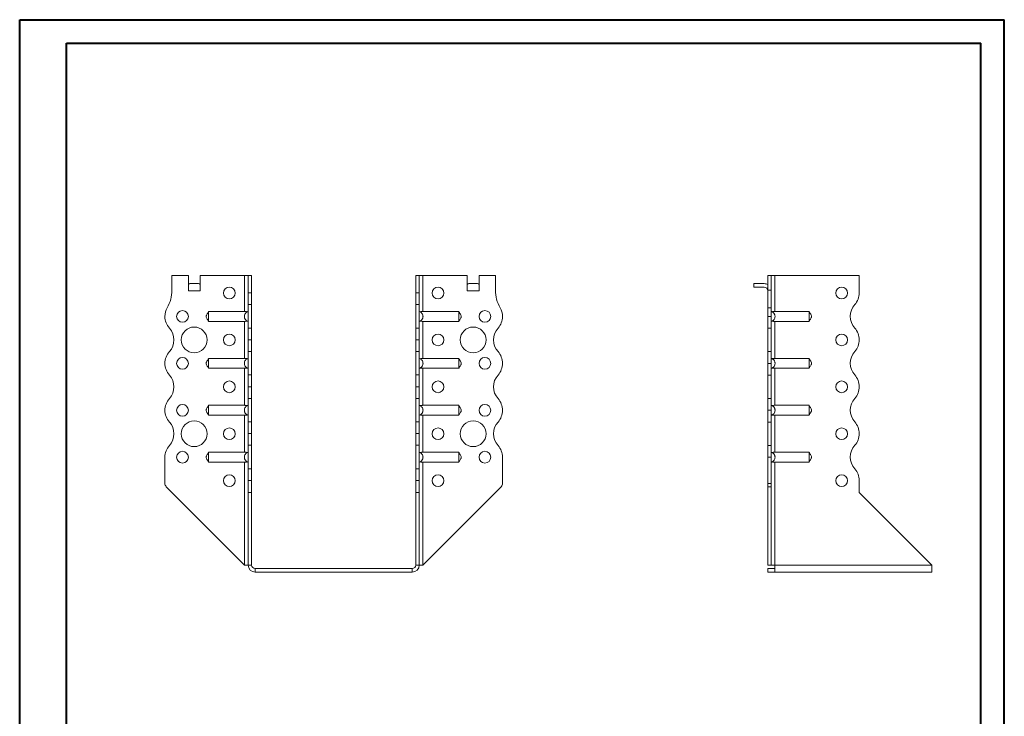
# Model space of a CAD drawing. Header units: millimetres. Extents: x 0 to 210, y 0 to 297.
# Tile 4 of 4: x 0 to 210, y 149 to 297. Entities that reach past the tile are written whole.
import ezdxf

# ---------------------------------------------------------------- set-up
doc = ezdxf.new("R2010")
doc.units = ezdxf.units.MM

msp = doc.modelspace()

# ---------------------------------------------------------------- linework, layer by layer
at = {"color": 7, "linetype": 'Continuous', "lineweight": 40}
for p, q in [((0.08, 0.21), (0.08, 297.21)), ((0.08, 297.21), (210.08, 297.21)), ((210.08, 0.21), (210.08, 297.21)), ((210.08, 292.21), (210.08, 297.21)), ((10.08, 292.21), (205.08, 292.21)), ((10.08, 5.21), (10.08, 292.21)), ((205.08, 5.21), (205.08, 292.21))]:
    msp.add_line(p, q, dxfattribs=at)
at = {"color": 7, "linetype": 'Continuous', "lineweight": 15}
for p, q in [((32.55, 242.7), (32.55, 239.56)), ((36.05, 242.7), (32.55, 242.7)), ((36.05, 239.45), (36.05, 242.7)), ((38.55, 239.45), (38.55, 242.7)), ((48.05, 242.7), (38.55, 242.7)), ((48.05, 242.7), (48.05, 235.01)), ((48.8, 242.7), (48.05, 242.7)), ((49.55, 242.7), (48.8, 242.7)), ((48.8, 238.98), (48.8, 242.7)), ((49.55, 238.98), (49.55, 242.7)), ((84.55, 242.7), (85.3, 242.7)), ((84.55, 238.98), (84.55, 242.7)), ((85.3, 238.98), (85.3, 242.7)), ((86.05, 242.7), (85.3, 242.7)), ((86.05, 235.01), (86.05, 242.7)), ((86.05, 242.7), (95.55, 242.7)), ((95.55, 239.45), (95.55, 242.7)), ((98.05, 239.45), (98.05, 242.7)), ((98.05, 242.7), (101.55, 242.7)), ((101.55, 242.7), (101.55, 239.56)), ((160.38, 242.7), (159.63, 242.7)), ((159.63, 242.7), (159.63, 239.56)), ((160.38, 242.7), (160.38, 239.56)), ((161.13, 242.7), (160.38, 242.7)), ((161.13, 235.01), (161.13, 242.7)), ((179.13, 242.7), (161.13, 242.7)), ((179.13, 238.98), (179.13, 242.7)), ((36.05, 239.45), (38.55, 239.45)), ((36.36, 240.95), (38.24, 240.95)), ((95.55, 239.45), (98.05, 239.45)), ((95.86, 240.95), (97.74, 240.95)), ((156.63, 240.95), (156.63, 240.2)), ((156.63, 240.95), (158.88, 240.95)), ((158.88, 240.2), (156.63, 240.2)), ((159.63, 239.56), (160.38, 239.56)), ((159.63, 235.82), (159.63, 239.56)), ((160.38, 239.56), (160.38, 235.82)), ((48.8, 238.98), (49.55, 238.98)), ((48.8, 236.48), (48.8, 238.98)), ((49.55, 238.98), (49.55, 236.48)), ((84.55, 238.98), (85.3, 238.98)), ((84.55, 236.48), (84.55, 238.98)), ((85.3, 238.98), (85.3, 236.48)), ((49.55, 236.48), (48.8, 236.48)), ((48.8, 236.48), (48.8, 231.48)), ((49.55, 231.48), (49.55, 236.48)), ((85.3, 236.48), (84.55, 236.48)), ((84.55, 231.48), (84.55, 236.48)), ((85.3, 231.48), (85.3, 236.48)), ((159.63, 235.82), (160.38, 235.82)), ((159.63, 233.95), (159.63, 235.82)), ((160.38, 235.82), (160.38, 233.95)), ((48.05, 235.01), (40.35, 235.01)), ((86.05, 235.01), (93.75, 235.01)), ((159.63, 233.95), (160.38, 233.95)), ((159.63, 231.45), (159.63, 233.95)), ((160.38, 233.95), (160.38, 231.45)), ((161.13, 235.01), (168.45, 235.01)), ((48.05, 232.9), (40.35, 232.9)), ((48.05, 232.9), (48.05, 225.01)), ((48.8, 231.48), (49.55, 231.48)), ((48.8, 228.98), (48.8, 231.48)), ((49.55, 231.48), (49.55, 228.98)), ((84.55, 231.48), (85.3, 231.48)), ((84.55, 228.98), (84.55, 231.48)), ((85.3, 231.48), (85.3, 228.98)), ((86.05, 232.9), (93.75, 232.9)), ((86.05, 225.01), (86.05, 232.9)), ((160.38, 231.45), (159.63, 231.45)), ((159.63, 226.45), (159.63, 231.45)), ((160.38, 226.45), (160.38, 231.45)), ((161.13, 232.9), (168.45, 232.9)), ((161.13, 225.01), (161.13, 232.9)), ((49.55, 228.98), (48.8, 228.98)), ((48.8, 228.98), (49.55, 228.98)), ((48.8, 228.98), (48.8, 228.98)), ((48.8, 226.48), (48.8, 228.98)), ((49.55, 228.98), (49.55, 228.98)), ((49.55, 228.98), (49.55, 226.48)), ((85.3, 228.98), (84.55, 228.98)), ((84.55, 228.98), (85.3, 228.98)), ((84.55, 228.98), (84.55, 228.98)), ((84.55, 226.48), (84.55, 228.98)), ((85.3, 228.98), (85.3, 228.98)), ((85.3, 228.98), (85.3, 226.48)), ((179.13, 228.98), (179.13, 228.98)), ((48.05, 225.01), (40.35, 225.01)), ((49.55, 226.48), (48.8, 226.48)), ((48.8, 226.48), (48.8, 221.48)), ((49.55, 221.48), (49.55, 226.48)), ((85.3, 226.48), (84.55, 226.48)), ((84.55, 221.48), (84.55, 226.48)), ((85.3, 221.48), (85.3, 226.48)), ((86.05, 225.01), (93.75, 225.01)), ((159.63, 226.45), (160.38, 226.45)), ((159.63, 223.95), (159.63, 226.45)), ((160.38, 226.45), (160.38, 223.95)), ((161.13, 225.01), (168.45, 225.01)), ((48.05, 222.9), (40.35, 222.9)), ((48.05, 222.9), (48.05, 215.01)), ((86.05, 222.9), (93.75, 222.9)), ((86.05, 215.01), (86.05, 222.9)), ((103.05, 223.95), (103.05, 223.95)), ((160.38, 223.95), (159.63, 223.95)), ((159.63, 221.45), (159.63, 223.95)), ((160.38, 223.95), (160.38, 221.45)), ((161.13, 222.9), (168.45, 222.9)), ((161.13, 215.01), (161.13, 222.9)), ((48.8, 221.48), (49.55, 221.48)), ((48.8, 218.98), (48.8, 221.48)), ((49.55, 221.48), (49.55, 218.98)), ((84.55, 221.48), (85.3, 221.48)), ((84.55, 218.98), (84.55, 221.48)), ((85.3, 221.48), (85.3, 218.98)), ((160.38, 221.45), (159.63, 221.45)), ((159.63, 216.45), (159.63, 221.45)), ((160.38, 216.45), (160.38, 221.45)), ((48.8, 218.98), (49.55, 218.98)), ((48.8, 216.48), (48.8, 218.98)), ((49.55, 218.98), (48.8, 218.98)), ((48.8, 218.98), (48.8, 218.98)), ((49.55, 218.98), (49.55, 216.48)), ((49.55, 218.98), (49.55, 218.98)), ((85.3, 218.98), (84.55, 218.98)), ((84.55, 218.98), (85.3, 218.98)), ((84.55, 216.48), (84.55, 218.98)), ((84.55, 218.98), (84.55, 218.98)), ((85.3, 218.98), (85.3, 216.48)), ((85.3, 218.98), (85.3, 218.98)), ((179.13, 218.98), (179.13, 218.98)), ((49.55, 216.48), (48.8, 216.48)), ((48.8, 216.48), (48.8, 211.48)), ((49.55, 211.48), (49.55, 216.48)), ((85.3, 216.48), (84.55, 216.48)), ((84.55, 211.48), (84.55, 216.48)), ((85.3, 211.48), (85.3, 216.48)), ((159.63, 216.45), (160.38, 216.45)), ((159.63, 213.95), (159.63, 216.45)), ((160.38, 216.45), (160.38, 213.95)), ((48.05, 215.01), (40.35, 215.01)), ((86.05, 215.01), (93.75, 215.01)), ((161.13, 215.01), (168.45, 215.01)), ((48.05, 212.9), (40.35, 212.9)), ((48.05, 212.9), (48.05, 205.01)), ((86.05, 212.9), (93.75, 212.9)), ((86.05, 205.01), (86.05, 212.9)), ((103.05, 213.95), (103.05, 213.95)), ((160.38, 213.95), (159.63, 213.95)), ((159.63, 211.45), (159.63, 213.95)), ((160.38, 213.95), (160.38, 211.45)), ((161.13, 212.9), (168.45, 212.9)), ((161.13, 205.01), (161.13, 212.9)), ((48.8, 211.48), (49.55, 211.48)), ((48.8, 208.98), (48.8, 211.48)), ((49.55, 211.48), (49.55, 208.98)), ((84.55, 211.48), (85.3, 211.48)), ((84.55, 208.98), (84.55, 211.48)), ((85.3, 211.48), (85.3, 208.98)), ((160.38, 211.45), (159.63, 211.45)), ((159.63, 206.45), (159.63, 211.45)), ((160.38, 206.45), (160.38, 211.45)), ((48.8, 208.98), (49.55, 208.98)), ((48.8, 206.48), (48.8, 208.98)), ((49.55, 208.98), (48.8, 208.98)), ((48.8, 208.98), (48.8, 208.98)), ((49.55, 208.98), (49.55, 206.48)), ((49.55, 208.98), (49.55, 208.98)), ((85.3, 208.98), (84.55, 208.98)), ((84.55, 208.98), (85.3, 208.98)), ((84.55, 208.98), (84.55, 208.98)), ((84.55, 206.48), (84.55, 208.98)), ((85.3, 208.98), (85.3, 208.98)), ((85.3, 208.98), (85.3, 206.48)), ((179.13, 208.98), (179.13, 208.98)), ((49.55, 206.48), (48.8, 206.48)), ((48.8, 206.48), (48.8, 201.48)), ((49.55, 201.48), (49.55, 206.48)), ((85.3, 206.48), (84.55, 206.48)), ((84.55, 201.48), (84.55, 206.48)), ((85.3, 201.48), (85.3, 206.48)), ((159.63, 206.45), (160.38, 206.45)), ((159.63, 203.95), (159.63, 206.45)), ((160.38, 206.45), (160.38, 203.95)), ((31.05, 203.95), (31.05, 198.37)), ((48.05, 205.01), (40.35, 205.01)), ((86.05, 205.01), (93.75, 205.01)), ((103.05, 203.95), (103.05, 198.37)), ((160.38, 203.95), (159.63, 203.95)), ((159.63, 203.95), (159.63, 198.37)), ((160.38, 203.95), (160.38, 198.37)), ((161.13, 205.01), (168.45, 205.01)), ((48.05, 202.9), (40.35, 202.9)), ((48.05, 202.9), (48.05, 180.95)), ((86.05, 202.9), (93.75, 202.9)), ((86.05, 180.95), (86.05, 202.9)), ((161.13, 202.9), (168.45, 202.9)), ((161.13, 180.95), (161.13, 202.9)), ((48.8, 201.48), (49.55, 201.48)), ((48.8, 198.98), (48.8, 201.48)), ((49.55, 201.48), (49.55, 198.98)), ((84.55, 201.48), (85.3, 201.48)), ((84.55, 198.98), (84.55, 201.48)), ((85.3, 201.48), (85.3, 198.98)), ((48.05, 180.95), (31.34, 197.66)), ((49.55, 198.98), (48.8, 198.98)), ((48.8, 196.45), (48.8, 198.98)), ((49.55, 196.45), (49.55, 198.98)), ((85.3, 198.98), (84.55, 198.98)), ((84.55, 196.45), (84.55, 198.98)), ((85.3, 196.45), (85.3, 198.98)), ((86.05, 180.95), (102.76, 197.66)), ((159.63, 198.37), (160.38, 198.37)), ((159.63, 197.66), (159.63, 198.37)), ((160.38, 197.66), (159.63, 197.66)), ((159.63, 180.95), (159.63, 197.66)), ((160.38, 198.37), (160.38, 197.66)), ((160.38, 180.95), (160.38, 197.66)), ((179.13, 196.45), (179.13, 198.98)), ((49.55, 196.45), (48.8, 196.45)), ((48.8, 180.95), (48.8, 196.45)), ((49.55, 180.95), (49.55, 196.45)), ((84.55, 196.45), (85.3, 196.45)), ((84.55, 180.95), (84.55, 196.45)), ((85.3, 180.95), (85.3, 196.45)), ((194.63, 180.95), (179.13, 196.45)), ((48.05, 180.95), (48.8, 180.95)), ((49.55, 180.95), (48.8, 180.95)), ((84.55, 180.95), (85.3, 180.95)), ((85.3, 180.95), (86.05, 180.95)), ((160.38, 180.95), (159.63, 180.95)), ((160.38, 180.95), (161.13, 180.95)), ((194.63, 180.95), (161.13, 180.95)), ((161.13, 180.95), (161.13, 179.45)), ((194.63, 180.95), (194.63, 179.45)), ((50.3, 180.2), (50.3, 179.45)), ((50.3, 180.2), (83.8, 180.2)), ((50.3, 179.45), (83.8, 179.45)), ((83.8, 180.2), (83.8, 179.45)), ((159.63, 180.2), (159.63, 179.45)), ((161.13, 180.2), (159.63, 180.2)), ((161.13, 179.45), (159.63, 179.45)), ((194.63, 179.45), (161.13, 179.45))]:
    msp.add_line(p, q, dxfattribs=at)
for centre, radius in [((44.8, 238.95), 1.25), ((89.3, 238.95), 1.25), ((175.38, 238.95), 1.25), ((34.8, 233.95), 1.25), ((99.3, 233.95), 1.25), ((37.3, 228.95), 2.75), ((96.8, 228.95), 2.75), ((44.8, 228.95), 1.25), ((89.3, 228.95), 1.25), ((175.38, 228.95), 1.25), ((34.8, 223.95), 1.25), ((99.3, 223.95), 1.25), ((44.8, 218.95), 1.25), ((89.3, 218.95), 1.25), ((175.38, 218.95), 1.25), ((34.8, 213.95), 1.25), ((99.3, 213.95), 1.25), ((37.3, 208.95), 2.75), ((44.8, 208.95), 1.25), ((89.3, 208.95), 1.25), ((96.8, 208.95), 2.75), ((175.38, 208.95), 1.25), ((34.8, 203.95), 1.25), ((99.3, 203.95), 1.25), ((44.8, 198.95), 1.25), ((89.3, 198.95), 1.25), ((175.38, 198.95), 1.25)]:
    msp.add_circle(centre, radius, dxfattribs=at)
for centre, radius, start, end in [((25.05, 239.56), 7.5, 330.0736, 0), ((109.05, 239.56), 7.5, 180, 209.9264), ((158.88, 239.45), 1.5, 60, 90), ((158.88, 239.45), 0.75, 0, 90), ((175.38, 238.98), 3.75, 318.1877, 0), ((34.8, 233.95), 3.75, 150.0736, 179.9591), ((99.3, 233.95), 3.75, 0.0409, 29.9264), ((180.97, 233.98), 3.75, 138.1877, 221.8123), ((34.8, 233.95), 3.75, 180, 221.8123), ((99.3, 233.95), 3.75, 318.1877, 0), ((29.21, 228.95), 3.75, 318.1863, 41.8123), ((104.89, 228.95), 3.75, 138.1877, 221.8196), ((175.38, 228.98), 3.75, 0, 41.8123), ((175.39, 228.98), 3.75, 318.1804, 0), ((34.8, 223.95), 3.75, 138.1863, 180), ((99.3, 223.95), 3.75, 0, 41.8196), ((180.97, 223.98), 3.75, 138.1804, 221.8123), ((34.8, 223.95), 3.75, 180, 221.8137), ((99.3, 223.95), 3.75, 318.1877, 0), ((29.21, 218.95), 3.75, 318.1863, 41.8137), ((104.89, 218.95), 3.75, 138.1877, 221.8123), ((175.38, 218.98), 3.75, 0, 41.8123), ((175.39, 218.98), 3.75, 318.1804, 0), ((34.8, 213.95), 3.75, 138.1863, 180), ((99.3, 213.95), 3.75, 0, 41.8123), ((180.97, 213.98), 3.75, 138.1804, 221.8123), ((34.8, 213.95), 3.75, 180, 221.8137), ((99.3, 213.95), 3.75, 318.1804, 0), ((29.21, 208.95), 3.75, 318.1863, 41.8137), ((104.89, 208.95), 3.75, 138.1804, 221.8196), ((175.38, 208.98), 3.75, 0, 41.8123), ((175.39, 208.98), 3.75, 318.1804, 0), ((34.8, 203.95), 3.75, 138.1863, 180), ((99.3, 203.95), 3.75, 0, 41.8196), ((180.97, 203.98), 3.75, 138.1804, 221.8196), ((175.39, 198.98), 3.75, 0, 41.8196), ((32.05, 198.37), 1, 180, 225), ((102.05, 198.37), 1, 315, 0), ((50.3, 180.95), 1.5, 180, 270), ((50.3, 180.95), 0.75, 180, 270), ((83.8, 180.95), 1.5, 270, 360), ((83.8, 180.95), 0.75, 270, 360)]:
    msp.add_arc(centre, radius, start, end, dxfattribs=at)
for centre, start_param, end_param in [((36.36, 239.45), 0, 0.523599), ((38.24, 239.45), 5.759587, 6.283185), ((95.86, 239.45), 0, 0.523599), ((97.74, 239.45), 5.759587, 6.283185)]:
    msp.add_ellipse(centre, major_axis=(0, 1.5), ratio=0.416667, start_param=start_param, end_param=end_param, dxfattribs=at)
for points, knots in [([(40.35, 234.95), (40.33, 234.91), (40.3, 234.86), (40.22, 234.72), (40.08, 234.52), (39.94, 234.3), (39.87, 234.11), (39.84, 233.97), (39.86, 233.75), (39.99, 233.53), (40.14, 233.3), (40.27, 233.13), (40.32, 233.02), (40.35, 232.95)], [0, 0, 0, 0, 0.088139, 0.117704, 0.24517, 0.377665, 0.439115, 0.496208, 0.551739, 0.71039, 0.810031, 0.893588, 1, 1, 1, 1]), ([(40.35, 235.01), (40.35, 235), (40.35, 234.97), (40.35, 234.92), (40.35, 234.89), (40.35, 234.83), (40.35, 234.79), (40.35, 234.71), (40.35, 234.66), (40.35, 234.57), (40.35, 234.52), (40.35, 234.42), (40.35, 234.36), (40.35, 234.25), (40.35, 234.19), (40.35, 234.07), (40.35, 234.01), (40.35, 233.84), (40.35, 233.72), (40.35, 233.49), (40.35, 233.39), (40.35, 233.2), (40.35, 233.11), (40.35, 233.01), (40.35, 232.98), (40.35, 232.93), (40.35, 232.91), (40.35, 232.9)], [0, 0, 0, 0, 0.0625, 0.0625, 0.125, 0.125, 0.1875, 0.1875, 0.25, 0.25, 0.3125, 0.3125, 0.375, 0.375, 0.4375, 0.4375, 0.5, 0.5, 0.625, 0.625, 0.75, 0.75, 0.875, 0.875, 0.9375, 0.9375, 1, 1, 1, 1]), ([(48.8, 232.9), (48.74, 232.91), (48.69, 232.93), (48.58, 232.98), (48.53, 233.01), (48.43, 233.08), (48.38, 233.12), (48.3, 233.2), (48.26, 233.24), (48.19, 233.34), (48.15, 233.39), (48.1, 233.49), (48.08, 233.55), (48.04, 233.66), (48.02, 233.72), (48, 233.83), (48, 233.89), (48, 234.01), (48, 234.07), (48.02, 234.19), (48.04, 234.25), (48.09, 234.42), (48.15, 234.52), (48.29, 234.71), (48.38, 234.79), (48.53, 234.89), (48.58, 234.92), (48.69, 234.97), (48.74, 235), (48.8, 235.01)], [0, 0, 0, 0, 0.0625, 0.0625, 0.125, 0.125, 0.1875, 0.1875, 0.25, 0.25, 0.3125, 0.3125, 0.375, 0.375, 0.4375, 0.4375, 0.5, 0.5, 0.5625, 0.5625, 0.625, 0.625, 0.75, 0.75, 0.875, 0.875, 0.9375, 0.9375, 1, 1, 1, 1]), ([(48.05, 235.01), (48.1, 235.01), (48.15, 235.01), (48.25, 235), (48.3, 235), (48.39, 234.99), (48.43, 234.98), (48.51, 234.96), (48.55, 234.94), (48.58, 234.92)], [0, 0, 0, 0, 0.25, 0.25, 0.5, 0.5, 0.75, 0.75, 1, 1, 1, 1]), ([(85.3, 232.9), (85.36, 232.91), (85.41, 232.93), (85.52, 232.98), (85.57, 233.01), (85.67, 233.08), (85.72, 233.12), (85.8, 233.2), (85.84, 233.24), (85.91, 233.34), (85.95, 233.39), (86, 233.49), (86.02, 233.55), (86.06, 233.66), (86.08, 233.72), (86.09, 233.83), (86.1, 233.89), (86.1, 234.01), (86.09, 234.07), (86.08, 234.19), (86.06, 234.25), (86, 234.42), (85.95, 234.52), (85.81, 234.71), (85.72, 234.79), (85.57, 234.89), (85.52, 234.92), (85.41, 234.97), (85.36, 235), (85.3, 235.01)], [0, 0, 0, 0, 0.0625, 0.0625, 0.125, 0.125, 0.1875, 0.1875, 0.25, 0.25, 0.3125, 0.3125, 0.375, 0.375, 0.4375, 0.4375, 0.5, 0.5, 0.5625, 0.5625, 0.625, 0.625, 0.75, 0.75, 0.875, 0.875, 0.9375, 0.9375, 1, 1, 1, 1]), ([(86.05, 235.01), (86, 235.01), (85.95, 235.01), (85.85, 235), (85.8, 235), (85.71, 234.99), (85.67, 234.98), (85.59, 234.96), (85.55, 234.94), (85.52, 234.92)], [0, 0, 0, 0, 0.25, 0.25, 0.5, 0.5, 0.75, 0.75, 1, 1, 1, 1]), ([(93.75, 235.01), (93.75, 235), (93.75, 234.97), (93.75, 234.92), (93.75, 234.89), (93.75, 234.83), (93.75, 234.79), (93.75, 234.71), (93.75, 234.66), (93.75, 234.57), (93.75, 234.52), (93.75, 234.42), (93.75, 234.36), (93.75, 234.25), (93.75, 234.19), (93.75, 234.07), (93.75, 234.01), (93.75, 233.84), (93.75, 233.72), (93.75, 233.49), (93.75, 233.39), (93.75, 233.2), (93.75, 233.11), (93.75, 233.01), (93.75, 232.98), (93.75, 232.93), (93.75, 232.91), (93.75, 232.9)], [0, 0, 0, 0, 0.0625, 0.0625, 0.125, 0.125, 0.1875, 0.1875, 0.25, 0.25, 0.3125, 0.3125, 0.375, 0.375, 0.4375, 0.4375, 0.5, 0.5, 0.625, 0.625, 0.75, 0.75, 0.875, 0.875, 0.9375, 0.9375, 1, 1, 1, 1]), ([(93.75, 232.95), (93.77, 232.99), (93.8, 233.05), (93.88, 233.19), (94.02, 233.39), (94.16, 233.6), (94.23, 233.79), (94.26, 233.93), (94.24, 234.15), (94.11, 234.38), (93.96, 234.61), (93.83, 234.78), (93.78, 234.89), (93.75, 234.95)], [0, 0, 0, 0, 0.088121, 0.117664, 0.245103, 0.37762, 0.43908, 0.496176, 0.55171, 0.710373, 0.81002, 0.893581, 1, 1, 1, 1]), ([(160.38, 235.01), (160.44, 235), (160.5, 234.97), (160.61, 234.92), (160.66, 234.89), (160.75, 234.83), (160.8, 234.79), (160.89, 234.71), (160.93, 234.66), (161, 234.57), (161.03, 234.52), (161.08, 234.42), (161.11, 234.36), (161.15, 234.25), (161.16, 234.19), (161.18, 234.07), (161.18, 234.01), (161.18, 233.84), (161.17, 233.72), (161.09, 233.49), (161.03, 233.39), (160.89, 233.2), (160.81, 233.11), (160.66, 233.01), (160.61, 232.98), (160.5, 232.93), (160.44, 232.91), (160.38, 232.9)], [0, 0, 0, 0, 0.0625, 0.0625, 0.125, 0.125, 0.1875, 0.1875, 0.25, 0.25, 0.3125, 0.3125, 0.375, 0.375, 0.4375, 0.4375, 0.5, 0.5, 0.625, 0.625, 0.75, 0.75, 0.875, 0.875, 0.9375, 0.9375, 1, 1, 1, 1]), ([(160.6, 234.92), (160.64, 234.94), (160.67, 234.96), (160.75, 234.98), (160.8, 234.99), (160.93, 235.01), (161.03, 235.01), (161.13, 235.01)], [0, 0, 0, 0, 0.25, 0.25, 0.5, 0.5, 1, 1, 1, 1]), ([(168.45, 232.9), (168.45, 232.91), (168.45, 232.93), (168.45, 232.98), (168.45, 233.01), (168.45, 233.08), (168.45, 233.12), (168.45, 233.2), (168.45, 233.24), (168.45, 233.34), (168.45, 233.39), (168.45, 233.49), (168.45, 233.55), (168.45, 233.66), (168.45, 233.72), (168.45, 233.83), (168.45, 233.89), (168.45, 234.01), (168.45, 234.07), (168.45, 234.19), (168.45, 234.25), (168.45, 234.42), (168.45, 234.52), (168.45, 234.71), (168.45, 234.79), (168.45, 234.89), (168.45, 234.92), (168.45, 234.97), (168.45, 235), (168.45, 235.01)], [0, 0, 0, 0, 0.0625, 0.0625, 0.125, 0.125, 0.1875, 0.1875, 0.25, 0.25, 0.3125, 0.3125, 0.375, 0.375, 0.4375, 0.4375, 0.5, 0.5, 0.5625, 0.5625, 0.625, 0.625, 0.75, 0.75, 0.875, 0.875, 0.9375, 0.9375, 1, 1, 1, 1]), ([(168.45, 232.95), (168.47, 232.99), (168.5, 233.05), (168.58, 233.19), (168.72, 233.39), (168.86, 233.6), (168.93, 233.79), (168.96, 233.93), (168.93, 234.15), (168.81, 234.38), (168.66, 234.61), (168.53, 234.78), (168.48, 234.89), (168.45, 234.95)], [0, 0, 0, 0, 0.08814, 0.117704, 0.245171, 0.377665, 0.439117, 0.496208, 0.551738, 0.710391, 0.810032, 0.893588, 1, 1, 1, 1]), ([(48.58, 232.98), (48.55, 232.97), (48.51, 232.95), (48.43, 232.93), (48.39, 232.92), (48.25, 232.9), (48.15, 232.9), (48.05, 232.9)], [0, 0, 0, 0, 0.25, 0.25, 0.5, 0.5, 1, 1, 1, 1]), ([(85.52, 232.98), (85.55, 232.97), (85.59, 232.95), (85.67, 232.93), (85.71, 232.92), (85.85, 232.9), (85.95, 232.9), (86.05, 232.9)], [0, 0, 0, 0, 0.25, 0.25, 0.5, 0.5, 1, 1, 1, 1]), ([(161.13, 232.9), (161.08, 232.9), (161.03, 232.9), (160.94, 232.9), (160.89, 232.91), (160.8, 232.92), (160.75, 232.93), (160.67, 232.95), (160.64, 232.97), (160.6, 232.98)], [0, 0, 0, 0, 0.25, 0.25, 0.5, 0.5, 0.75, 0.75, 1, 1, 1, 1]), ([(40.35, 224.95), (40.33, 224.91), (40.3, 224.86), (40.22, 224.72), (40.08, 224.52), (39.94, 224.3), (39.87, 224.11), (39.84, 223.97), (39.86, 223.75), (39.99, 223.53), (40.14, 223.3), (40.27, 223.13), (40.32, 223.02), (40.35, 222.95)], [0, 0, 0, 0, 0.088139, 0.117704, 0.245169, 0.377665, 0.439117, 0.496208, 0.551739, 0.710391, 0.810032, 0.893588, 1, 1, 1, 1]), ([(40.35, 225.01), (40.35, 225), (40.35, 224.97), (40.35, 224.92), (40.35, 224.89), (40.35, 224.83), (40.35, 224.79), (40.35, 224.71), (40.35, 224.66), (40.35, 224.57), (40.35, 224.52), (40.35, 224.42), (40.35, 224.36), (40.35, 224.25), (40.35, 224.19), (40.35, 224.07), (40.35, 224.01), (40.35, 223.84), (40.35, 223.72), (40.35, 223.49), (40.35, 223.39), (40.35, 223.2), (40.35, 223.11), (40.35, 223.01), (40.35, 222.98), (40.35, 222.93), (40.35, 222.91), (40.35, 222.9)], [0, 0, 0, 0, 0.0625, 0.0625, 0.125, 0.125, 0.1875, 0.1875, 0.25, 0.25, 0.3125, 0.3125, 0.375, 0.375, 0.4375, 0.4375, 0.5, 0.5, 0.625, 0.625, 0.75, 0.75, 0.875, 0.875, 0.9375, 0.9375, 1, 1, 1, 1]), ([(48.8, 222.9), (48.74, 222.91), (48.69, 222.93), (48.58, 222.98), (48.53, 223.01), (48.43, 223.08), (48.38, 223.12), (48.3, 223.2), (48.26, 223.24), (48.19, 223.34), (48.15, 223.39), (48.1, 223.49), (48.08, 223.55), (48.04, 223.66), (48.02, 223.72), (48, 223.83), (48, 223.89), (48, 224.01), (48, 224.07), (48.02, 224.19), (48.04, 224.25), (48.09, 224.42), (48.15, 224.52), (48.29, 224.71), (48.38, 224.79), (48.53, 224.89), (48.58, 224.92), (48.69, 224.97), (48.74, 225), (48.8, 225.01)], [0, 0, 0, 0, 0.0625, 0.0625, 0.125, 0.125, 0.1875, 0.1875, 0.25, 0.25, 0.3125, 0.3125, 0.375, 0.375, 0.4375, 0.4375, 0.5, 0.5, 0.5625, 0.5625, 0.625, 0.625, 0.75, 0.75, 0.875, 0.875, 0.9375, 0.9375, 1, 1, 1, 1]), ([(48.05, 225.01), (48.1, 225.01), (48.15, 225.01), (48.25, 225), (48.3, 225), (48.39, 224.99), (48.43, 224.98), (48.51, 224.96), (48.55, 224.94), (48.58, 224.92)], [0, 0, 0, 0, 0.25, 0.25, 0.5, 0.5, 0.75, 0.75, 1, 1, 1, 1]), ([(85.3, 222.9), (85.36, 222.91), (85.41, 222.93), (85.52, 222.98), (85.57, 223.01), (85.67, 223.08), (85.72, 223.12), (85.8, 223.2), (85.84, 223.24), (85.91, 223.34), (85.95, 223.39), (86, 223.49), (86.02, 223.55), (86.06, 223.66), (86.08, 223.72), (86.09, 223.83), (86.1, 223.89), (86.1, 224.01), (86.09, 224.07), (86.08, 224.19), (86.06, 224.25), (86, 224.42), (85.95, 224.52), (85.81, 224.71), (85.72, 224.79), (85.57, 224.89), (85.52, 224.92), (85.41, 224.97), (85.36, 225), (85.3, 225.01)], [0, 0, 0, 0, 0.0625, 0.0625, 0.125, 0.125, 0.1875, 0.1875, 0.25, 0.25, 0.3125, 0.3125, 0.375, 0.375, 0.4375, 0.4375, 0.5, 0.5, 0.5625, 0.5625, 0.625, 0.625, 0.75, 0.75, 0.875, 0.875, 0.9375, 0.9375, 1, 1, 1, 1]), ([(86.05, 225.01), (86, 225.01), (85.95, 225.01), (85.85, 225), (85.8, 225), (85.67, 224.98), (85.59, 224.96), (85.52, 224.92)], [0, 0, 0, 0, 0.25, 0.25, 0.5, 0.5, 1, 1, 1, 1]), ([(93.75, 225.01), (93.75, 225), (93.75, 224.97), (93.75, 224.92), (93.75, 224.89), (93.75, 224.83), (93.75, 224.79), (93.75, 224.71), (93.75, 224.66), (93.75, 224.57), (93.75, 224.52), (93.75, 224.42), (93.75, 224.36), (93.75, 224.25), (93.75, 224.19), (93.75, 224.07), (93.75, 224.01), (93.75, 223.84), (93.75, 223.72), (93.75, 223.49), (93.75, 223.39), (93.75, 223.2), (93.75, 223.11), (93.75, 223.01), (93.75, 222.98), (93.75, 222.93), (93.75, 222.91), (93.75, 222.9)], [0, 0, 0, 0, 0.0625, 0.0625, 0.125, 0.125, 0.1875, 0.1875, 0.25, 0.25, 0.3125, 0.3125, 0.375, 0.375, 0.4375, 0.4375, 0.5, 0.5, 0.625, 0.625, 0.75, 0.75, 0.875, 0.875, 0.9375, 0.9375, 1, 1, 1, 1]), ([(93.75, 222.95), (93.77, 222.99), (93.8, 223.05), (93.88, 223.19), (94.02, 223.39), (94.16, 223.6), (94.23, 223.79), (94.26, 223.93), (94.24, 224.15), (94.11, 224.38), (93.96, 224.61), (93.83, 224.78), (93.78, 224.89), (93.75, 224.95)], [0, 0, 0, 0, 0.08812, 0.117664, 0.245102, 0.37762, 0.43908, 0.496176, 0.55171, 0.710373, 0.81002, 0.893581, 1, 1, 1, 1]), ([(160.38, 225.01), (160.44, 225), (160.5, 224.97), (160.61, 224.92), (160.66, 224.89), (160.75, 224.83), (160.8, 224.79), (160.89, 224.71), (160.93, 224.66), (161, 224.57), (161.03, 224.52), (161.08, 224.42), (161.11, 224.36), (161.15, 224.25), (161.16, 224.19), (161.18, 224.07), (161.18, 224.01), (161.18, 223.84), (161.17, 223.72), (161.09, 223.49), (161.03, 223.39), (160.89, 223.2), (160.81, 223.11), (160.66, 223.01), (160.61, 222.98), (160.5, 222.93), (160.44, 222.91), (160.38, 222.9)], [0, 0, 0, 0, 0.0625, 0.0625, 0.125, 0.125, 0.1875, 0.1875, 0.25, 0.25, 0.3125, 0.3125, 0.375, 0.375, 0.4375, 0.4375, 0.5, 0.5, 0.625, 0.625, 0.75, 0.75, 0.875, 0.875, 0.9375, 0.9375, 1, 1, 1, 1]), ([(160.6, 224.92), (160.64, 224.94), (160.67, 224.96), (160.75, 224.98), (160.8, 224.99), (160.93, 225.01), (161.03, 225.01), (161.13, 225.01)], [0, 0, 0, 0, 0.25, 0.25, 0.5, 0.5, 1, 1, 1, 1]), ([(168.45, 222.9), (168.45, 222.91), (168.45, 222.93), (168.45, 222.98), (168.45, 223.01), (168.45, 223.08), (168.45, 223.12), (168.45, 223.2), (168.45, 223.24), (168.45, 223.34), (168.45, 223.39), (168.45, 223.49), (168.45, 223.55), (168.45, 223.66), (168.45, 223.72), (168.45, 223.83), (168.45, 223.89), (168.45, 224.01), (168.45, 224.07), (168.45, 224.19), (168.45, 224.25), (168.45, 224.42), (168.45, 224.52), (168.45, 224.71), (168.45, 224.79), (168.45, 224.89), (168.45, 224.92), (168.45, 224.97), (168.45, 225), (168.45, 225.01)], [0, 0, 0, 0, 0.0625, 0.0625, 0.125, 0.125, 0.1875, 0.1875, 0.25, 0.25, 0.3125, 0.3125, 0.375, 0.375, 0.4375, 0.4375, 0.5, 0.5, 0.5625, 0.5625, 0.625, 0.625, 0.75, 0.75, 0.875, 0.875, 0.9375, 0.9375, 1, 1, 1, 1]), ([(168.45, 222.95), (168.47, 222.99), (168.5, 223.05), (168.58, 223.19), (168.72, 223.39), (168.86, 223.6), (168.93, 223.79), (168.96, 223.93), (168.93, 224.15), (168.81, 224.38), (168.66, 224.61), (168.53, 224.78), (168.48, 224.89), (168.45, 224.95)], [0, 0, 0, 0, 0.088139, 0.117704, 0.24517, 0.377665, 0.439117, 0.496208, 0.551739, 0.710391, 0.810032, 0.893588, 1, 1, 1, 1]), ([(48.58, 222.98), (48.55, 222.97), (48.51, 222.95), (48.43, 222.93), (48.39, 222.92), (48.25, 222.9), (48.15, 222.9), (48.05, 222.9)], [0, 0, 0, 0, 0.25, 0.25, 0.5, 0.5, 1, 1, 1, 1]), ([(85.52, 222.98), (85.55, 222.97), (85.59, 222.95), (85.67, 222.93), (85.71, 222.92), (85.85, 222.9), (85.95, 222.9), (86.05, 222.9)], [0, 0, 0, 0, 0.25, 0.25, 0.5, 0.5, 1, 1, 1, 1]), ([(161.13, 222.9), (161.08, 222.9), (161.03, 222.9), (160.94, 222.9), (160.89, 222.91), (160.8, 222.92), (160.75, 222.93), (160.67, 222.95), (160.64, 222.97), (160.6, 222.98)], [0, 0, 0, 0, 0.25, 0.25, 0.5, 0.5, 0.75, 0.75, 1, 1, 1, 1]), ([(40.35, 214.95), (40.33, 214.91), (40.3, 214.86), (40.22, 214.72), (40.08, 214.52), (39.94, 214.3), (39.87, 214.11), (39.84, 213.97), (39.86, 213.75), (39.99, 213.53), (40.14, 213.3), (40.27, 213.13), (40.32, 213.02), (40.35, 212.95)], [0, 0, 0, 0, 0.088139, 0.117704, 0.24517, 0.377665, 0.439117, 0.496208, 0.551739, 0.710392, 0.810031, 0.893588, 1, 1, 1, 1]), ([(40.35, 215.01), (40.35, 215), (40.35, 214.97), (40.35, 214.92), (40.35, 214.89), (40.35, 214.83), (40.35, 214.79), (40.35, 214.71), (40.35, 214.66), (40.35, 214.57), (40.35, 214.52), (40.35, 214.42), (40.35, 214.36), (40.35, 214.25), (40.35, 214.19), (40.35, 214.07), (40.35, 214.01), (40.35, 213.84), (40.35, 213.72), (40.35, 213.49), (40.35, 213.39), (40.35, 213.2), (40.35, 213.11), (40.35, 213.01), (40.35, 212.98), (40.35, 212.93), (40.35, 212.91), (40.35, 212.9)], [0, 0, 0, 0, 0.0625, 0.0625, 0.125, 0.125, 0.1875, 0.1875, 0.25, 0.25, 0.3125, 0.3125, 0.375, 0.375, 0.4375, 0.4375, 0.5, 0.5, 0.625, 0.625, 0.75, 0.75, 0.875, 0.875, 0.9375, 0.9375, 1, 1, 1, 1]), ([(48.8, 212.9), (48.74, 212.91), (48.69, 212.93), (48.58, 212.98), (48.53, 213.01), (48.43, 213.08), (48.38, 213.12), (48.3, 213.2), (48.26, 213.24), (48.19, 213.34), (48.15, 213.39), (48.1, 213.49), (48.08, 213.55), (48.04, 213.66), (48.02, 213.72), (48, 213.83), (48, 213.89), (48, 214.01), (48, 214.07), (48.02, 214.19), (48.04, 214.25), (48.09, 214.42), (48.15, 214.52), (48.29, 214.71), (48.38, 214.79), (48.53, 214.89), (48.58, 214.92), (48.69, 214.97), (48.74, 215), (48.8, 215.01)], [0, 0, 0, 0, 0.0625, 0.0625, 0.125, 0.125, 0.1875, 0.1875, 0.25, 0.25, 0.3125, 0.3125, 0.375, 0.375, 0.4375, 0.4375, 0.5, 0.5, 0.5625, 0.5625, 0.625, 0.625, 0.75, 0.75, 0.875, 0.875, 0.9375, 0.9375, 1, 1, 1, 1]), ([(48.05, 215.01), (48.1, 215.01), (48.15, 215.01), (48.25, 215), (48.3, 215), (48.39, 214.99), (48.43, 214.98), (48.51, 214.96), (48.55, 214.94), (48.58, 214.92)], [0, 0, 0, 0, 0.25, 0.25, 0.5, 0.5, 0.75, 0.75, 1, 1, 1, 1]), ([(85.3, 212.9), (85.36, 212.91), (85.41, 212.93), (85.52, 212.98), (85.57, 213.01), (85.67, 213.08), (85.72, 213.12), (85.8, 213.2), (85.84, 213.24), (85.91, 213.34), (85.95, 213.39), (86, 213.49), (86.02, 213.55), (86.06, 213.66), (86.08, 213.72), (86.09, 213.83), (86.1, 213.89), (86.1, 214.01), (86.09, 214.07), (86.08, 214.19), (86.06, 214.25), (86, 214.42), (85.95, 214.52), (85.81, 214.71), (85.72, 214.79), (85.57, 214.89), (85.52, 214.92), (85.41, 214.97), (85.36, 215), (85.3, 215.01)], [0, 0, 0, 0, 0.0625, 0.0625, 0.125, 0.125, 0.1875, 0.1875, 0.25, 0.25, 0.3125, 0.3125, 0.375, 0.375, 0.4375, 0.4375, 0.5, 0.5, 0.5625, 0.5625, 0.625, 0.625, 0.75, 0.75, 0.875, 0.875, 0.9375, 0.9375, 1, 1, 1, 1]), ([(86.05, 215.01), (86, 215.01), (85.95, 215.01), (85.85, 215), (85.8, 215), (85.67, 214.98), (85.59, 214.96), (85.52, 214.92)], [0, 0, 0, 0, 0.25, 0.25, 0.5, 0.5, 1, 1, 1, 1]), ([(93.75, 215.01), (93.75, 215), (93.75, 214.97), (93.75, 214.92), (93.75, 214.89), (93.75, 214.83), (93.75, 214.79), (93.75, 214.71), (93.75, 214.66), (93.75, 214.57), (93.75, 214.52), (93.75, 214.42), (93.75, 214.36), (93.75, 214.25), (93.75, 214.19), (93.75, 214.07), (93.75, 214.01), (93.75, 213.84), (93.75, 213.72), (93.75, 213.49), (93.75, 213.39), (93.75, 213.2), (93.75, 213.11), (93.75, 213.01), (93.75, 212.98), (93.75, 212.93), (93.75, 212.91), (93.75, 212.9)], [0, 0, 0, 0, 0.0625, 0.0625, 0.125, 0.125, 0.1875, 0.1875, 0.25, 0.25, 0.3125, 0.3125, 0.375, 0.375, 0.4375, 0.4375, 0.5, 0.5, 0.625, 0.625, 0.75, 0.75, 0.875, 0.875, 0.9375, 0.9375, 1, 1, 1, 1]), ([(93.75, 212.95), (93.77, 212.99), (93.8, 213.05), (93.88, 213.19), (94.02, 213.39), (94.16, 213.6), (94.23, 213.79), (94.26, 213.93), (94.24, 214.15), (94.11, 214.38), (93.96, 214.61), (93.83, 214.78), (93.78, 214.89), (93.75, 214.95)], [0, 0, 0, 0, 0.08812, 0.117664, 0.245102, 0.37762, 0.43908, 0.496176, 0.55171, 0.710373, 0.81002, 0.893581, 1, 1, 1, 1]), ([(160.38, 215.01), (160.44, 215), (160.5, 214.97), (160.61, 214.92), (160.66, 214.89), (160.75, 214.83), (160.8, 214.79), (160.89, 214.71), (160.93, 214.66), (161, 214.57), (161.03, 214.52), (161.08, 214.42), (161.11, 214.36), (161.15, 214.25), (161.16, 214.19), (161.18, 214.07), (161.18, 214.01), (161.18, 213.84), (161.17, 213.72), (161.09, 213.49), (161.03, 213.39), (160.89, 213.2), (160.81, 213.11), (160.66, 213.01), (160.61, 212.98), (160.5, 212.93), (160.44, 212.91), (160.38, 212.9)], [0, 0, 0, 0, 0.0625, 0.0625, 0.125, 0.125, 0.1875, 0.1875, 0.25, 0.25, 0.3125, 0.3125, 0.375, 0.375, 0.4375, 0.4375, 0.5, 0.5, 0.625, 0.625, 0.75, 0.75, 0.875, 0.875, 0.9375, 0.9375, 1, 1, 1, 1]), ([(160.6, 214.92), (160.64, 214.94), (160.67, 214.96), (160.75, 214.98), (160.8, 214.99), (160.93, 215.01), (161.03, 215.01), (161.13, 215.01)], [0, 0, 0, 0, 0.25, 0.25, 0.5, 0.5, 1, 1, 1, 1]), ([(168.45, 212.9), (168.45, 212.91), (168.45, 212.93), (168.45, 212.98), (168.45, 213.01), (168.45, 213.08), (168.45, 213.12), (168.45, 213.2), (168.45, 213.24), (168.45, 213.34), (168.45, 213.39), (168.45, 213.49), (168.45, 213.55), (168.45, 213.66), (168.45, 213.72), (168.45, 213.83), (168.45, 213.89), (168.45, 214.01), (168.45, 214.07), (168.45, 214.19), (168.45, 214.25), (168.45, 214.42), (168.45, 214.52), (168.45, 214.71), (168.45, 214.79), (168.45, 214.89), (168.45, 214.92), (168.45, 214.97), (168.45, 215), (168.45, 215.01)], [0, 0, 0, 0, 0.0625, 0.0625, 0.125, 0.125, 0.1875, 0.1875, 0.25, 0.25, 0.3125, 0.3125, 0.375, 0.375, 0.4375, 0.4375, 0.5, 0.5, 0.5625, 0.5625, 0.625, 0.625, 0.75, 0.75, 0.875, 0.875, 0.9375, 0.9375, 1, 1, 1, 1]), ([(168.45, 212.95), (168.47, 212.99), (168.5, 213.05), (168.58, 213.19), (168.72, 213.39), (168.86, 213.6), (168.93, 213.79), (168.96, 213.93), (168.93, 214.15), (168.81, 214.38), (168.66, 214.61), (168.53, 214.78), (168.48, 214.89), (168.45, 214.95)], [0, 0, 0, 0, 0.088139, 0.117704, 0.24517, 0.377665, 0.439117, 0.496208, 0.551739, 0.710391, 0.810032, 0.893588, 1, 1, 1, 1]), ([(48.58, 212.98), (48.55, 212.97), (48.51, 212.95), (48.43, 212.93), (48.39, 212.92), (48.25, 212.9), (48.15, 212.9), (48.05, 212.9)], [0, 0, 0, 0, 0.25, 0.25, 0.5, 0.5, 1, 1, 1, 1]), ([(85.52, 212.98), (85.55, 212.97), (85.59, 212.95), (85.67, 212.93), (85.71, 212.92), (85.85, 212.9), (85.95, 212.9), (86.05, 212.9)], [0, 0, 0, 0, 0.25, 0.25, 0.5, 0.5, 1, 1, 1, 1]), ([(161.13, 212.9), (161.08, 212.9), (161.03, 212.9), (160.94, 212.9), (160.89, 212.91), (160.8, 212.92), (160.75, 212.93), (160.67, 212.95), (160.64, 212.97), (160.6, 212.98)], [0, 0, 0, 0, 0.25, 0.25, 0.5, 0.5, 0.75, 0.75, 1, 1, 1, 1]), ([(40.35, 204.95), (40.33, 204.91), (40.3, 204.86), (40.22, 204.72), (40.08, 204.52), (39.94, 204.3), (39.87, 204.11), (39.84, 203.97), (39.86, 203.75), (39.99, 203.53), (40.14, 203.3), (40.27, 203.13), (40.32, 203.02), (40.35, 202.95)], [0, 0, 0, 0, 0.088139, 0.117704, 0.245169, 0.377665, 0.439116, 0.496208, 0.551739, 0.710391, 0.810032, 0.893587, 1, 1, 1, 1]), ([(40.35, 205.01), (40.35, 205), (40.35, 204.97), (40.35, 204.92), (40.35, 204.89), (40.35, 204.83), (40.35, 204.79), (40.35, 204.71), (40.35, 204.66), (40.35, 204.57), (40.35, 204.52), (40.35, 204.42), (40.35, 204.36), (40.35, 204.25), (40.35, 204.19), (40.35, 204.07), (40.35, 204.01), (40.35, 203.84), (40.35, 203.72), (40.35, 203.49), (40.35, 203.39), (40.35, 203.2), (40.35, 203.11), (40.35, 203.01), (40.35, 202.98), (40.35, 202.93), (40.35, 202.91), (40.35, 202.9)], [0, 0, 0, 0, 0.0625, 0.0625, 0.125, 0.125, 0.1875, 0.1875, 0.25, 0.25, 0.3125, 0.3125, 0.375, 0.375, 0.4375, 0.4375, 0.5, 0.5, 0.625, 0.625, 0.75, 0.75, 0.875, 0.875, 0.9375, 0.9375, 1, 1, 1, 1]), ([(48.8, 202.9), (48.74, 202.91), (48.69, 202.93), (48.58, 202.98), (48.53, 203.01), (48.43, 203.08), (48.38, 203.12), (48.3, 203.2), (48.26, 203.24), (48.19, 203.34), (48.15, 203.39), (48.1, 203.49), (48.08, 203.55), (48.04, 203.66), (48.02, 203.72), (48, 203.83), (48, 203.89), (48, 204.01), (48, 204.07), (48.02, 204.19), (48.04, 204.25), (48.09, 204.42), (48.15, 204.52), (48.29, 204.71), (48.38, 204.79), (48.53, 204.89), (48.58, 204.92), (48.69, 204.97), (48.74, 205), (48.8, 205.01)], [0, 0, 0, 0, 0.0625, 0.0625, 0.125, 0.125, 0.1875, 0.1875, 0.25, 0.25, 0.3125, 0.3125, 0.375, 0.375, 0.4375, 0.4375, 0.5, 0.5, 0.5625, 0.5625, 0.625, 0.625, 0.75, 0.75, 0.875, 0.875, 0.9375, 0.9375, 1, 1, 1, 1]), ([(48.05, 205.01), (48.1, 205.01), (48.15, 205.01), (48.25, 205), (48.3, 205), (48.39, 204.99), (48.43, 204.98), (48.51, 204.96), (48.55, 204.94), (48.58, 204.92)], [0, 0, 0, 0, 0.25, 0.25, 0.5, 0.5, 0.75, 0.75, 1, 1, 1, 1]), ([(85.3, 202.9), (85.36, 202.91), (85.41, 202.93), (85.52, 202.98), (85.57, 203.01), (85.67, 203.08), (85.72, 203.12), (85.8, 203.2), (85.84, 203.24), (85.91, 203.34), (85.95, 203.39), (86, 203.49), (86.02, 203.55), (86.06, 203.66), (86.08, 203.72), (86.09, 203.83), (86.1, 203.89), (86.1, 204.01), (86.09, 204.07), (86.08, 204.19), (86.06, 204.25), (86, 204.42), (85.95, 204.52), (85.81, 204.71), (85.72, 204.79), (85.57, 204.89), (85.52, 204.92), (85.41, 204.97), (85.36, 205), (85.3, 205.01)], [0, 0, 0, 0, 0.0625, 0.0625, 0.125, 0.125, 0.1875, 0.1875, 0.25, 0.25, 0.3125, 0.3125, 0.375, 0.375, 0.4375, 0.4375, 0.5, 0.5, 0.5625, 0.5625, 0.625, 0.625, 0.75, 0.75, 0.875, 0.875, 0.9375, 0.9375, 1, 1, 1, 1]), ([(86.05, 205.01), (86, 205.01), (85.95, 205.01), (85.85, 205), (85.8, 205), (85.67, 204.98), (85.59, 204.96), (85.52, 204.92)], [0, 0, 0, 0, 0.25, 0.25, 0.5, 0.5, 1, 1, 1, 1]), ([(93.75, 205.01), (93.75, 205), (93.75, 204.97), (93.75, 204.92), (93.75, 204.89), (93.75, 204.83), (93.75, 204.79), (93.75, 204.71), (93.75, 204.66), (93.75, 204.57), (93.75, 204.52), (93.75, 204.42), (93.75, 204.36), (93.75, 204.25), (93.75, 204.19), (93.75, 204.07), (93.75, 204.01), (93.75, 203.84), (93.75, 203.72), (93.75, 203.49), (93.75, 203.39), (93.75, 203.2), (93.75, 203.11), (93.75, 203.01), (93.75, 202.98), (93.75, 202.93), (93.75, 202.91), (93.75, 202.9)], [0, 0, 0, 0, 0.0625, 0.0625, 0.125, 0.125, 0.1875, 0.1875, 0.25, 0.25, 0.3125, 0.3125, 0.375, 0.375, 0.4375, 0.4375, 0.5, 0.5, 0.625, 0.625, 0.75, 0.75, 0.875, 0.875, 0.9375, 0.9375, 1, 1, 1, 1]), ([(93.75, 202.95), (93.77, 202.99), (93.8, 203.05), (93.88, 203.19), (94.02, 203.39), (94.16, 203.6), (94.23, 203.79), (94.26, 203.93), (94.24, 204.15), (94.11, 204.38), (93.96, 204.61), (93.83, 204.78), (93.78, 204.89), (93.75, 204.95)], [0, 0, 0, 0, 0.08812, 0.117665, 0.245103, 0.37762, 0.43908, 0.496177, 0.55171, 0.710373, 0.81002, 0.893581, 1, 1, 1, 1]), ([(160.38, 205.01), (160.44, 205), (160.5, 204.97), (160.61, 204.92), (160.66, 204.89), (160.75, 204.83), (160.8, 204.79), (160.89, 204.71), (160.93, 204.66), (161, 204.57), (161.03, 204.52), (161.08, 204.42), (161.11, 204.36), (161.15, 204.25), (161.16, 204.19), (161.18, 204.07), (161.18, 204.01), (161.18, 203.84), (161.17, 203.72), (161.09, 203.49), (161.03, 203.39), (160.89, 203.2), (160.81, 203.11), (160.66, 203.01), (160.61, 202.98), (160.5, 202.93), (160.44, 202.91), (160.38, 202.9)], [0, 0, 0, 0, 0.0625, 0.0625, 0.125, 0.125, 0.1875, 0.1875, 0.25, 0.25, 0.3125, 0.3125, 0.375, 0.375, 0.4375, 0.4375, 0.5, 0.5, 0.625, 0.625, 0.75, 0.75, 0.875, 0.875, 0.9375, 0.9375, 1, 1, 1, 1]), ([(160.6, 204.92), (160.64, 204.94), (160.67, 204.96), (160.75, 204.98), (160.8, 204.99), (160.93, 205.01), (161.03, 205.01), (161.13, 205.01)], [0, 0, 0, 0, 0.25, 0.25, 0.5, 0.5, 1, 1, 1, 1]), ([(168.45, 202.9), (168.45, 202.91), (168.45, 202.93), (168.45, 202.98), (168.45, 203.01), (168.45, 203.08), (168.45, 203.12), (168.45, 203.2), (168.45, 203.24), (168.45, 203.34), (168.45, 203.39), (168.45, 203.49), (168.45, 203.55), (168.45, 203.66), (168.45, 203.72), (168.45, 203.83), (168.45, 203.89), (168.45, 204.01), (168.45, 204.07), (168.45, 204.19), (168.45, 204.25), (168.45, 204.42), (168.45, 204.52), (168.45, 204.71), (168.45, 204.79), (168.45, 204.89), (168.45, 204.92), (168.45, 204.97), (168.45, 205), (168.45, 205.01)], [0, 0, 0, 0, 0.0625, 0.0625, 0.125, 0.125, 0.1875, 0.1875, 0.25, 0.25, 0.3125, 0.3125, 0.375, 0.375, 0.4375, 0.4375, 0.5, 0.5, 0.5625, 0.5625, 0.625, 0.625, 0.75, 0.75, 0.875, 0.875, 0.9375, 0.9375, 1, 1, 1, 1]), ([(168.45, 202.95), (168.47, 202.99), (168.5, 203.05), (168.58, 203.19), (168.72, 203.39), (168.86, 203.6), (168.93, 203.79), (168.96, 203.93), (168.93, 204.15), (168.81, 204.38), (168.66, 204.61), (168.53, 204.78), (168.48, 204.89), (168.45, 204.95)], [0, 0, 0, 0, 0.088139, 0.117704, 0.24517, 0.377666, 0.439117, 0.496209, 0.551738, 0.710391, 0.810032, 0.893588, 1, 1, 1, 1]), ([(48.58, 202.98), (48.55, 202.97), (48.51, 202.95), (48.43, 202.93), (48.39, 202.92), (48.25, 202.9), (48.15, 202.9), (48.05, 202.9)], [0, 0, 0, 0, 0.25, 0.25, 0.5, 0.5, 1, 1, 1, 1]), ([(85.52, 202.98), (85.55, 202.97), (85.59, 202.95), (85.67, 202.93), (85.71, 202.92), (85.85, 202.9), (85.95, 202.9), (86.05, 202.9)], [0, 0, 0, 0, 0.25, 0.25, 0.5, 0.5, 1, 1, 1, 1]), ([(161.13, 202.9), (161.08, 202.9), (161.03, 202.9), (160.94, 202.9), (160.89, 202.91), (160.8, 202.92), (160.75, 202.93), (160.67, 202.95), (160.64, 202.97), (160.6, 202.98)], [0, 0, 0, 0, 0.25, 0.25, 0.5, 0.5, 0.75, 0.75, 1, 1, 1, 1])]:
    msp.add_open_spline(points, degree=3, knots=knots, dxfattribs=at)

doc.saveas('drawing.dxf')
